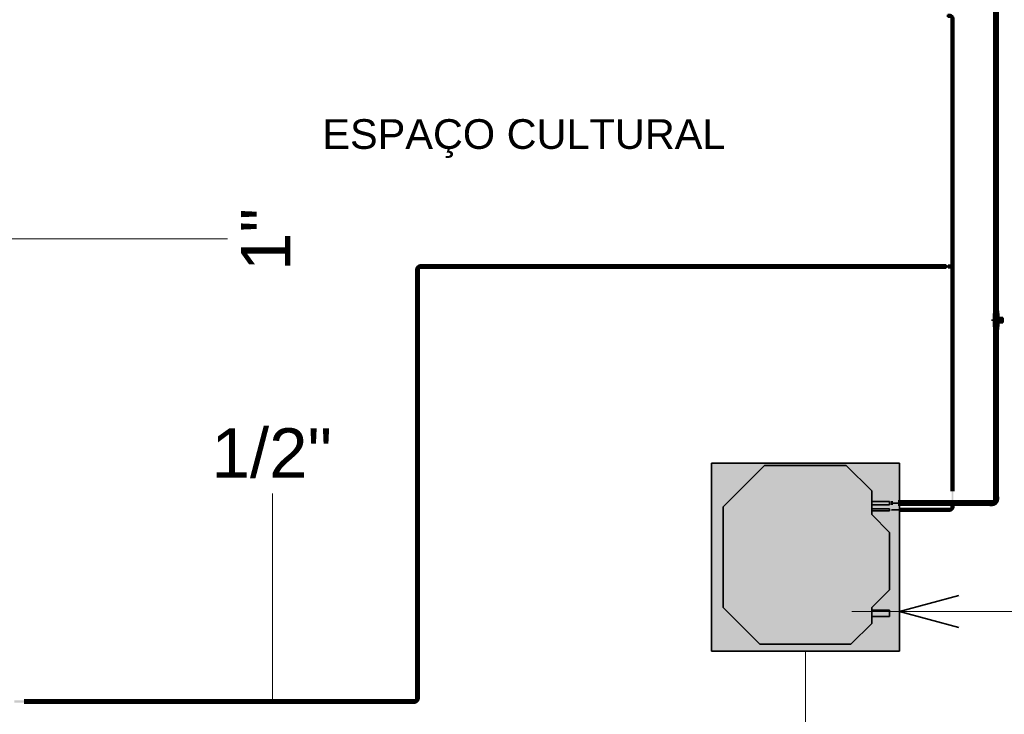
# Model space of a CAD drawing. Header units: millimetres. Extents: x -31934 to 32637, y -11608 to 10611.
# Tile 51 of 59: x 23504 to 28481, y -7521 to -4008. Entities that reach past the tile are written whole.
import ezdxf

# ---------------------------------------------------------------- set-up
doc = ezdxf.new("R2010")
doc.units = ezdxf.units.MM
doc.linetypes.add('Centro', pattern=[30, 12, -6, 6, -6])
doc.linetypes.add('Oculto 1_5', pattern=[2.2, 1.5, -0.7])
for name, color, linetype, lineweight in [('A-ANNO-DIMS', 211, 'Continuous', 9), ('A-ANNO-DIMS-100', 211, 'Continuous', 9), ('A-DETL', 90, 'Oculto 1_5', 9), ('G-ANNO-TEXT', 231, 'Continuous', 9), ('M-EQPM', 50, 'Continuous', 35), ('M-EQPM-IDEN', 50, 'Continuous', 9), ('P-PIPE', 3, 'Continuous', 50), ('P-PIPE-CNTR', 3, 'Centro', 35), ('P-PIPE-IDEN', 2, 'Continuous', 9)]:
    doc.layers.add(name, color=color, linetype=linetype, lineweight=lineweight)
doc.styles.add('Arial', font='arial.ttf', dxfattribs={"height": 150})
doc.styles.add('Arial_1', font='arial.ttf', dxfattribs={"height": 250})
doc.dimstyles.new('Diagonal_-_2_5_mm_Arial_1', dxfattribs={"dimscale": 304.8, "dimtxt": 255.06485, "dimasz": 0.984252, "dimexe": 0.787402, "dimexo": 0.492126, "dimgap": 0.574147, "dimtad": 1, "dimlfac": 0.001, "dimrnd": 0.01, "dimzin": 0, "dimdsep": 46, "dimtxsty": 'Arial_1', "dimblk1": 'OPEN30', "dimblk2": 'OPEN30', "dimsah": 1, "dimcen": 0.09, "dimdle": 0.787402, "dimazin": 0, "dimtfac": 1, "dimtdec": 4, "dimtix": 1, "dimtmove": 1, "dimatfit": 3, "dimfxl": 1, "dimtvp": 1, "dimtfill": 1, "dimtolj": 1, "dimtzin": 0, "dimarcsym": 2})

# ---------------------------------------------------------------- blocks, each defined once
blk = doc.blocks.new('Cotovelo - Soldado - CU - Padrão-V70-PAVIMENTO TÉRREO TUBULAÇÃO FRIGORIGENA')
at = {"layer": 'P-PIPE', "lineweight": 9}
for points in [[(28421.3, -6462.8), (28421.3, -6443.2), (28408.1, -6444.2), (28408.1, -6462.8)], [(28421.3, -6461.9), (28432.1, -6459.6), (28435.2, -6458.8), (28445.4, -6448.6), (28448.3, -6434.7), (28430.8, -6434.9), (28429.8, -6435.3), (28426.2, -6441.4), (28421.8, -6444), (28421.3, -6445.1), (28421.3, -6461.8)], [(28448.3, -6434.7), (28449.3, -6434.7), (28448.3, -6421.5), (28429.8, -6421.5), (28430.8, -6434.7), (28446.7, -6434.7)]]:
    blk.add_hatch(color=160, dxfattribs=at).paths.add_polyline_path(points)
at = {"layer": 'P-PIPE', "color": 5}
for p, q in [((28421.3, -6442.9), (28408.1, -6442.9)), ((28408.1, -6463.1), (28421.3, -6463.1)), ((28429.5, -6421.5), (28429.5, -6434.7)), ((28449.7, -6421.5), (28429.5, -6421.5)), ((28429.8, -6421.5), (28429.5, -6421.5)), ((28429.5, -6434.7), (28449.7, -6434.7)), ((28449.7, -6421.5), (28449.3, -6421.5)), ((28449.3, -6434.7), (28449.7, -6434.7)), ((28449.7, -6434.7), (28449.7, -6421.5))]:
    blk.add_line(p, q, dxfattribs=at)
at = {"layer": 'P-PIPE', "color": 5, "flags": 128}
for points in [[(28421.3, -6462.5), (28422.4, -6462.5), (28423.5, -6462.4), (28424.6, -6462.3), (28425.7, -6462.2), (28426.8, -6462), (28427.9, -6461.7), (28429, -6461.4), (28430, -6461.1), (28431.1, -6460.7), (28432.1, -6460.3), (28433.1, -6459.9), (28434.1, -6459.4), (28435.1, -6458.8), (28436, -6458.3), (28437, -6457.7), (28437.9, -6457), (28438.8, -6456.3), (28439.6, -6455.6), (28440.4, -6454.9), (28441.2, -6454.1), (28442, -6453.3), (28442.7, -6452.4), (28443.4, -6451.6), (28444.1, -6450.7), (28444.7, -6449.7), (28445.3, -6448.8), (28445.8, -6447.8), (28446.3, -6446.8), (28446.8, -6445.8), (28447.2, -6444.8), (28447.6, -6443.7), (28447.9, -6442.7), (28448.2, -6441.6), (28448.5, -6440.5), (28448.7, -6439.4), (28448.9, -6438.3), (28449, -6437.2), (28449.1, -6436.1), (28449.1, -6435), (28449.1, -6434.7)], [(28430, -6434.7), (28430, -6435), (28430, -6435.4), (28430, -6435.7), (28429.9, -6436.1), (28429.9, -6436.4), (28429.8, -6436.8), (28429.7, -6437.1), (28429.6, -6437.5), (28429.5, -6437.8), (28429.4, -6438.1), (28429.2, -6438.4), (28429.1, -6438.7), (28428.9, -6439.1), (28428.7, -6439.4), (28428.5, -6439.7), (28428.3, -6439.9), (28428.1, -6440.2), (28427.9, -6440.5), (28427.6, -6440.7), (28427.4, -6441), (28427.1, -6441.2), (28426.9, -6441.5), (28426.6, -6441.7), (28426.3, -6441.9), (28426, -6442.1), (28425.7, -6442.3), (28425.4, -6442.4), (28425.1, -6442.6), (28424.8, -6442.7), (28424.4, -6442.9), (28424.1, -6443), (28423.8, -6443.1), (28423.4, -6443.2), (28423.1, -6443.3), (28422.8, -6443.3), (28422.4, -6443.4), (28422.1, -6443.4), (28421.7, -6443.5), (28421.4, -6443.5), (28421.3, -6443.5)]]:
    blk.add_lwpolyline(points, dxfattribs=at)
at = {"layer": 'P-PIPE', "color": 5}
for centre, start_param, end_param in [((28408.1, -6453), 3.141593, 6.283185), ((28408.1, -6453), 0, 0.261799), ((28408.1, -6453), 2.879793, 3.141593), ((28421.3, -6453), 3.141593, 6.283185), ((28421.3, -6453), 2.879793, 3.141593)]:
    blk.add_ellipse(centre, major_axis=(0, 10.1), ratio=0.000016, start_param=start_param, end_param=end_param, dxfattribs=at)
blk = doc.blocks.new('Midea_VRF_Indoor_4-way Cassette_MI-90_100_112_140_Q4_DHN1-D _2nd DC_ - MI2-112Q4DHN1-V8-PAVIMENTO TÉRREO TUBULAÇÃO FRIGORIGENA')
at = {"layer": 'M-EQPM', "linetype": 'Oculto 1_5', "lineweight": 9}
h = blk.add_hatch(color=256, dxfattribs=at)
h.paths.add_polyline_path([(-229.6, -475), (475, -475), (475, 234.6), (434.7, 235.3), (434.7, 244.2), (475, 244.2), (475, 263.7), (437.7, 264), (437.7, 282.7), (475, 282.7), (475, 475), (-475, 475), (-475, -475), (-415, -475)])
h.paths.add_polyline_path([(-229.6, -440.4), (-415, -255), (-415, 255), (-206.4, 463.6), (206.4, 463.6), (335, 335), (335, 281.2), (425, 280.1), (425, 265.3), (335, 265.3), (335, 244.2), (425, 243.5), (425, 234.6), (335, 234.6), (335, 215), (425, 125), (425, -165), (335, -255), (335, -269), (425, -269.5), (425, -301), (335, -301), (335, -335), (229.6, -440.4)])
for points in [[(229.6, -440.4), (335, -335), (335, -255), (425, -165), (425, 125), (335, 215), (335, 335), (206.4, 463.6), (-206.4, 463.6), (-415, 255), (-415, -255), (-229.6, -440.4)], [(425, 265.3), (425, 281.2), (335, 280.1), (335, 265.3)], [(335, 234.6), (425, 235.3), (425, 244.2), (335, 243.5), (335, 234.8)], [(335, -301), (425, -300.5), (425, -269), (335, -269.5), (335, -300.5)]]:
    blk.add_hatch(color=256, dxfattribs=at).paths.add_polyline_path(points)
at = {"layer": 'A-DETL'}
for p, q in [((475, 263.7), (475, 282.7)), ((475, 282.7), (475, 263.7)), ((425, 244), (425, 244.2)), ((425, 234.6), (425, 234.8)), ((475, 234.9), (475, 243.9)), ((475, 243.9), (475, 234.9))]:
    blk.add_line(p, q, dxfattribs=at)
at = {"layer": 'M-EQPM'}
for p, q in [((0, 475), (-475, 475)), ((-475, 475), (-475, -475)), ((-475, -475), (-475, 475)), ((-475, 475), (475, 475)), ((-206.4, 463.6), (-415, 255)), ((-415, 255), (-206.4, 463.6)), ((206.4, 463.6), (-206.4, 463.6)), ((-206.4, 463.6), (206.4, 463.6)), ((475, 475), (0, 475)), ((335, 335), (206.4, 463.6)), ((206.4, 463.6), (335, 335)), ((475, 282.7), (475, 475)), ((475, 475), (475, 282.7)), ((335, 215), (335, 335)), ((335, 335), (335, 215)), ((-415, 255), (-415, -255)), ((-415, -255), (-415, 255)), ((425, 281.2), (335, 281.2)), ((335, 265.3), (425, 265.3)), ((425, 265.3), (425, 281.2)), ((475, 243.9), (475, 263.7)), ((475, 263.7), (475, 243.9)), ((425, 244.2), (335, 244.2)), ((335, 234.6), (425, 234.6)), ((425, 125), (335, 215)), ((335, 215), (425, 125)), ((425, 234.6), (425, 244.2)), ((475, -475), (475, 234.9)), ((475, 234.9), (475, -475)), ((425, -165), (425, 125)), ((425, 125), (425, -165)), ((335, -255), (425, -165)), ((425, -165), (335, -255)), ((-415, -255), (-229.6, -440.4)), ((-229.6, -440.4), (-415, -255)), ((335, -335), (335, -255)), ((335, -255), (335, -335)), ((425, -269), (335, -269)), ((425, -301), (425, -269)), ((229.6, -440.4), (335, -335)), ((335, -335), (229.6, -440.4)), ((335, -301), (425, -301)), ((-229.6, -440.4), (229.6, -440.4)), ((229.6, -440.4), (-229.6, -440.4)), ((-475, -475), (475, -475)), ((475, -475), (-475, -475))]:
    blk.add_line(p, q, dxfattribs=at)
blk = doc.blocks.new('Cotovelo - Soldado - CU - Padrão-V124-PAVIMENTO TÉRREO TUBULAÇÃO FRIGORIGENA')
at = {"layer": 'P-PIPE', "lineweight": 9}
for points in [[(-24, 2.6), (-24, -4.6), (-15.4, -3.7), (-15.4, 4.6), (-24, 3.7)], [(-4.6, 17.5), (-3.7, 15.4), (4.6, 15.4), (3.7, 24), (-4.6, 24)]]:
    blk.add_hatch(color=20, dxfattribs=at).paths.add_polyline_path(points)
h = blk.add_hatch(color=20, dxfattribs=at)
h.paths.add_polyline_path([(-11.6, 6.3), (-14.5, 4.6), (-11.6, 3.9), (-11.6, 5.5)])
h.paths.add_polyline_path([(-15.4, 1.8), (-14.7, -2.6), (-12.3, -3.5), (-1.1, 1.1), (3.5, 12.3), (1.4, 15.4), (-3.7, 14.8), (-4.8, 15.4), (-7.9, 7.9), (-11.6, 6.3), (-11.6, 3.9), (-15.4, 2.6), (-15.4, 2.4)])
at = {"layer": 'A-DETL', "color": 20, "linetype": 'Continuous'}
for p, q in [((-24, 5.3), (-24, 5.1)), ((-24, 5.3), (-24, 5.1)), ((-15.4, 5.1), (-15.4, 5.3)), ((-15.4, 5.1), (-15.4, 5.3)), ((-15.2, 4.8), (-15.4, 4.8)), ((-5.1, 24), (-5.3, 24)), ((-5.1, 24), (-5.3, 24)), ((-5.3, 15.4), (-5.1, 15.4)), ((-5.3, 15.4), (-5.1, 15.4)), ((5.3, 24), (5.1, 24)), ((5.3, 24), (5.1, 24)), ((5.1, 15.4), (5.3, 15.4)), ((5.1, 15.4), (5.3, 15.4)), ((-24, -5.1), (-24, -5.3)), ((-24, -5.1), (-24, -5.3)), ((-15.4, -5.3), (-15.4, -5.1)), ((-15.4, -5.3), (-15.4, -5.1))]:
    blk.add_line(p, q, dxfattribs=at)
at = {"layer": 'P-PIPE', "color": 1}
for p, q in [((-15.4, 5.3), (-24, 5.3)), ((-24, 5.3), (-24, -5.3)), ((-24, 5.3), (-24, 4.6)), ((-15.4, 5.1), (-15.4, 5.3)), ((-15.4, -5.3), (-15.4, 5.3)), ((-15.4, 4.5), (-15.4, 4.8)), ((-5.3, 24), (-5.3, 15.4)), ((5.3, 24), (-5.3, 24)), ((-4.6, 24), (-5.3, 24)), ((-5.3, 15.4), (-5.1, 15.4)), ((-5.3, 15.4), (5.3, 15.4)), ((-4.8, 15.4), (-4.5, 15.4)), ((4.5, 15.4), (4.8, 15.4)), ((4.5, 15.4), (4.8, 15.4)), ((5.3, 24), (4.6, 24)), ((4.6, 15.4), (5.3, 15.4)), ((5.3, 15.4), (5.3, 24)), ((-24, -4.6), (-24, -5.3)), ((-24, -5.3), (-15.4, -5.3)), ((-15.4, -4.8), (-15.4, -4.5)), ((-15.4, -4.8), (-15.4, -4.5)), ((-15.4, -5.3), (-15.4, -4.6))]:
    blk.add_line(p, q, dxfattribs=at)
at = {"layer": 'P-PIPE', "color": 1, "flags": 128}
for points in [[(-4.8, 15.4), (-4.8, 14.9), (-4.8, 14.5), (-4.8, 14.1), (-4.9, 13.7), (-5, 13.2), (-5.1, 12.8), (-5.2, 12.4), (-5.3, 12), (-5.4, 11.6), (-5.6, 11.2), (-5.8, 10.8), (-6, 10.5), (-6.2, 10.1), (-6.4, 9.7), (-6.6, 9.4), (-6.9, 9), (-7.1, 8.7), (-7.4, 8.4), (-7.7, 8.1), (-8, 7.8), (-8.3, 7.5), (-8.6, 7.2), (-8.9, 6.9), (-9.3, 6.7), (-9.6, 6.4), (-10, 6.2), (-10.4, 6), (-10.7, 5.8), (-11.1, 5.6), (-11.5, 5.5), (-11.9, 5.3), (-12.3, 5.2), (-12.7, 5.1), (-13.1, 5), (-13.6, 4.9), (-14, 4.9), (-14.4, 4.8), (-14.8, 4.8), (-15.2, 4.8), (-15.4, 4.8)], [(-15.4, -4.8), (-14.5, -4.7), (-13.7, -4.7), (-12.9, -4.6), (-12.1, -4.5), (-11.4, -4.4), (-10.6, -4.2), (-9.8, -4), (-9, -3.7), (-8.3, -3.5), (-7.5, -3.2), (-6.8, -2.8), (-6.1, -2.5), (-5.4, -2.1), (-4.7, -1.7), (-4, -1.2), (-3.3, -0.8), (-2.7, -0.3), (-2.1, 0.2), (-1.5, 0.8), (-0.9, 1.3), (-0.4, 1.9), (0.1, 2.5), (0.6, 3.2), (1.1, 3.8), (1.6, 4.5), (2, 5.2), (2.4, 5.9), (2.8, 6.6), (3.1, 7.3), (3.4, 8.1), (3.7, 8.8), (3.9, 9.6), (4.1, 10.4), (4.3, 11.1), (4.5, 11.9), (4.6, 12.7), (4.7, 13.5), (4.7, 14.3), (4.8, 15.1), (4.8, 15.4)]]:
    blk.add_lwpolyline(points, dxfattribs=at)
blk = doc.blocks.new('Cotovelo - Soldado - CU - Padrão-V73-PAVIMENTO TÉRREO TUBULAÇÃO FRIGORIGENA')
at = {"layer": 'P-PIPE', "lineweight": 9}
for points in [[(28224.1, -6471.4), (28223.3, -6462.8), (28215, -6462.8), (28215.9, -6471.4), (28223.3, -6471.4)], [(28195.5, -6491.4), (28204.2, -6490.5), (28204.2, -6482.2), (28195.5, -6483.1), (28195.5, -6491.2)], [(28207.3, -6490.3), (28218.4, -6485.7), (28223.1, -6474.5), (28220.9, -6471.4), (28215.9, -6472), (28214.8, -6471.4), (28211.7, -6478.9), (28205.1, -6482.2), (28204.2, -6483.2), (28204.9, -6489.4)]]:
    blk.add_hatch(color=20, dxfattribs=at).paths.add_polyline_path(points)
at = {"layer": 'A-DETL', "color": 20, "linetype": 'Continuous'}
for p, q in [((28214.5, -6462.8), (28214.3, -6462.8)), ((28214.5, -6462.8), (28214.3, -6462.8)), ((28224.8, -6462.8), (28224.6, -6462.8)), ((28224.8, -6462.8), (28224.6, -6462.8)), ((28204.3, -6482), (28204.2, -6482)), ((28214.3, -6471.4), (28214.5, -6471.4)), ((28214.3, -6471.4), (28214.5, -6471.4)), ((28224.6, -6471.4), (28224.8, -6471.4)), ((28224.6, -6471.4), (28224.8, -6471.4))]:
    blk.add_line(p, q, dxfattribs=at)
for centre, start_param, end_param in [((28195.5, -6486.8), 6.021386, 6.283185), ((28195.5, -6486.8), 0, 0.261799), ((28195.5, -6486.8), 3.141593, 3.403392), ((28195.5, -6486.8), 2.879793, 3.141593), ((28204.2, -6486.8), 0, 0.261799), ((28204.2, -6486.8), 6.021386, 6.283185), ((28204.2, -6486.8), 2.879793, 3.141593), ((28204.2, -6486.8), 3.141593, 3.403392)]:
    blk.add_ellipse(centre, major_axis=(0, 5.26), ratio=0.000144, start_param=start_param, end_param=end_param, dxfattribs=at)
at = {"layer": 'P-PIPE', "color": 1}
for p, q in [((28214.3, -6462.8), (28214.3, -6471.4)), ((28224.8, -6462.8), (28214.3, -6462.8)), ((28215, -6462.8), (28214.3, -6462.8)), ((28224.8, -6462.8), (28224.1, -6462.8)), ((28224.8, -6471.4), (28224.8, -6462.8)), ((28204.2, -6481.5), (28195.5, -6481.5)), ((28195.5, -6492.1), (28204.2, -6492.1)), ((28214.3, -6471.4), (28214.5, -6471.4)), ((28214.3, -6471.4), (28224.8, -6471.4)), ((28214.8, -6471.4), (28215.1, -6471.4)), ((28224, -6471.4), (28224.3, -6471.4)), ((28224, -6471.4), (28224.3, -6471.4)), ((28224.1, -6471.4), (28224.8, -6471.4))]:
    blk.add_line(p, q, dxfattribs=at)
at = {"layer": 'P-PIPE', "color": 1, "flags": 128}
for points in [[(28204.2, -6491.6), (28205, -6491.5), (28205.8, -6491.5), (28206.6, -6491.4), (28207.4, -6491.3), (28208.2, -6491.2), (28209, -6491), (28209.8, -6490.8), (28210.5, -6490.5), (28211.3, -6490.3), (28212, -6490), (28212.8, -6489.6), (28213.5, -6489.3), (28214.2, -6488.9), (28214.9, -6488.5), (28215.6, -6488), (28216.2, -6487.6), (28216.9, -6487.1), (28217.5, -6486.6), (28218.1, -6486), (28218.6, -6485.5), (28219.2, -6484.9), (28219.7, -6484.3), (28220.2, -6483.6), (28220.7, -6483), (28221.1, -6482.3), (28221.6, -6481.6), (28222, -6480.9), (28222.3, -6480.2), (28222.7, -6479.5), (28223, -6478.7), (28223.2, -6478), (28223.5, -6477.2), (28223.7, -6476.4), (28223.9, -6475.7), (28224, -6474.9), (28224.2, -6474.1), (28224.2, -6473.3), (28224.3, -6472.5), (28224.3, -6471.7), (28224.3, -6471.4)], [(28214.8, -6471.4), (28214.8, -6471.9), (28214.8, -6472.3), (28214.7, -6472.7), (28214.7, -6473.1), (28214.6, -6473.6), (28214.5, -6474), (28214.4, -6474.4), (28214.3, -6474.8), (28214.1, -6475.2), (28214, -6475.6), (28213.8, -6476), (28213.6, -6476.3), (28213.4, -6476.7), (28213.2, -6477.1), (28213, -6477.4), (28212.7, -6477.8), (28212.5, -6478.1), (28212.2, -6478.4), (28211.9, -6478.7), (28211.6, -6479), (28211.3, -6479.3), (28211, -6479.6), (28210.6, -6479.9), (28210.3, -6480.1), (28209.9, -6480.4), (28209.6, -6480.6), (28209.2, -6480.8), (28208.8, -6481), (28208.4, -6481.2), (28208.1, -6481.3), (28207.7, -6481.5), (28207.3, -6481.6), (28206.8, -6481.7), (28206.4, -6481.8), (28206, -6481.9), (28205.6, -6482), (28205.2, -6482), (28204.8, -6482), (28204.3, -6482), (28204.2, -6482)]]:
    blk.add_lwpolyline(points, dxfattribs=at)
at = {"layer": 'P-PIPE', "color": 1}
for centre, major_axis, start_param, end_param in [((28195.5, -6486.8), (0, 5.26), 3.141593, 6.283185), ((28195.5, -6486.8), (0, 5.26), 0, 0.523599), ((28195.5, -6486.8), (0, 5.26), 2.617994, 3.141593), ((28204.2, -6486.8), (0, 5.26), 0, 0.261799), ((28204.2, -6486.8), (0, 5.26), 3.141593, 6.283185), ((28204.2, -6486.8), (0, 4.76), 5.934119, 6.283185), ((28204.2, -6486.8), (0, 4.76), 3.141593, 3.490659), ((28204.2, -6486.8), (0, 4.76), 2.792527, 3.141593), ((28204.2, -6486.8), (0, 5.26), 2.617994, 3.141593)]:
    blk.add_ellipse(centre, major_axis=major_axis, ratio=0.000144, start_param=start_param, end_param=end_param, dxfattribs=at)
blk = doc.blocks.new('Cotovelo - Soldado - CU - Padrão-V84-PAVIMENTO TÉRREO TUBULAÇÃO FRIGORIGENA')
at = {"layer": 'P-PIPE', "lineweight": 9}
for points in [[(-16.3, -6.6), (-16.3, 6.6), (-26.5, 6), (-26.5, -6.6)], [(-12.9, -5.4), (-5, -3.2), (-5.2, -1.5), (-2.5, -0.8), (3.3, 5), (5.4, 12.9), (4.5, 16.3), (-4.9, 16.3), (-4.9, 14.4), (-6.6, 15.6), (-9.3, 9.3), (-15.7, 6), (-16.3, 6), (-16.3, -4.9)], [(-4.9, 16.3), (6.6, 16.3), (6, 26.5), (-6.6, 26.5), (-6, 16.3)]]:
    blk.add_hatch(color=20, dxfattribs=at).paths.add_polyline_path(points)
at = {"layer": 'A-DETL', "color": 20, "linetype": 'Continuous'}
blk.add_line((-16.2, 6.3), (-16.3, 6.3), dxfattribs=at)
at = {"layer": 'P-PIPE', "color": 1}
for p, q in [((-16.3, 6.9), (-26.5, 6.9)), ((-26.5, 6.9), (-26.5, -6.9)), ((-26.5, 6.9), (-26.5, 6.6)), ((-16.3, 6.6), (-16.3, 6.9)), ((-16.3, -6.9), (-16.3, 6.9)), ((-6.9, 26.5), (-6.9, 16.3)), ((6.9, 26.5), (-6.9, 26.5)), ((-6.6, 26.5), (-6.9, 26.5)), ((-6.9, 16.3), (-6.6, 16.3)), ((-6.9, 16.3), (6.9, 16.3)), ((6.9, 26.5), (6.6, 26.5)), ((6.6, 16.3), (6.9, 16.3)), ((6.9, 16.3), (6.9, 26.5)), ((-26.5, -6.6), (-26.5, -6.9)), ((-26.5, -6.9), (-16.3, -6.9)), ((-16.3, -6.9), (-16.3, -6.6))]:
    blk.add_line(p, q, dxfattribs=at)
at = {"layer": 'P-PIPE', "color": 1, "flags": 128}
for points in [[(-6.4, 16.3), (-6.4, 15.9), (-6.4, 15.5), (-6.4, 15.1), (-6.5, 14.7), (-6.5, 14.4), (-6.6, 14), (-6.7, 13.6), (-6.9, 13.2), (-7, 12.8), (-7.1, 12.4), (-7.3, 12.1), (-7.5, 11.7), (-7.7, 11.4), (-7.9, 11), (-8.1, 10.7), (-8.3, 10.4), (-8.6, 10.1), (-8.8, 9.8), (-9.1, 9.5), (-9.4, 9.2), (-9.7, 8.9), (-10, 8.6), (-10.3, 8.4), (-10.6, 8.2), (-10.9, 7.9), (-11.3, 7.7), (-11.6, 7.5), (-12, 7.3), (-12.3, 7.2), (-12.7, 7), (-13.1, 6.9), (-13.5, 6.8), (-13.9, 6.7), (-14.2, 6.6), (-14.6, 6.5), (-15, 6.4), (-15.4, 6.4), (-15.8, 6.4), (-16.2, 6.3), (-16.3, 6.3)], [(-16.3, -6.4), (-15.4, -6.3), (-14.5, -6.3), (-13.6, -6.2), (-12.7, -6.1), (-11.8, -5.9), (-10.9, -5.7), (-10.1, -5.5), (-9.2, -5.2), (-8.3, -4.9), (-7.5, -4.6), (-6.7, -4.2), (-5.9, -3.8), (-5.1, -3.4), (-4.3, -2.9), (-3.5, -2.4), (-2.8, -1.9), (-2.1, -1.3), (-1.4, -0.7), (-0.7, -0.1), (-0.1, 0.5), (0.6, 1.2), (1.1, 1.9), (1.7, 2.6), (2.2, 3.3), (2.8, 4.1), (3.2, 4.9), (3.7, 5.6), (4.1, 6.5), (4.5, 7.3), (4.8, 8.1), (5.1, 9), (5.4, 9.8), (5.6, 10.7), (5.8, 11.6), (6, 12.5), (6.2, 13.4), (6.3, 14.3), (6.3, 15.2), (6.3, 16.1), (6.3, 16.3)]]:
    blk.add_lwpolyline(points, dxfattribs=at)
blk = doc.blocks.new('Cotovelo - Soldado - CU - Padrão-V121-PAVIMENTO TÉRREO TUBULAÇÃO FRIGORIGENA')
at = {"layer": 'P-PIPE', "lineweight": 9}
for points in [[(-26.5, 6.6), (-26.5, -6.6), (-16.3, -6), (-16.3, 6.6)], [(-1.8, 16.3), (-4.9, 16.3), (-4.9, 14.4), (-6.6, 15.6), (-9.3, 9.3), (-15.7, 6), (-16.3, 6), (-16.3, -4.9), (-11.2, -5), (-5, -3.2), (-5.2, -1.5), (-2.5, -0.8), (3.3, 5), (5.4, 12.9), (4.5, 16.3), (-1.1, 16.3)], [(-6, 26.5), (-6.6, 26.5), (-6, 16.3), (6.6, 16.3), (6, 26.5), (-4.9, 26.5)]]:
    blk.add_hatch(color=20, dxfattribs=at).paths.add_polyline_path(points)
at = {"layer": 'A-DETL', "color": 20, "linetype": 'Continuous'}
blk.add_line((-16.2, 6.3), (-16.3, 6.3), dxfattribs=at)
at = {"layer": 'P-PIPE', "color": 1}
for p, q in [((-16.3, 6.9), (-26.5, 6.9)), ((-26.5, 6.9), (-26.5, -6.9)), ((-26.5, 6.9), (-26.5, 6.6)), ((-16.3, 6.6), (-16.3, 6.9)), ((-16.3, -6.9), (-16.3, 6.9)), ((-6.9, 26.5), (-6.9, 16.3)), ((6.9, 26.5), (-6.9, 26.5)), ((-6.6, 26.5), (-6.9, 26.5)), ((-6.9, 16.3), (-6.6, 16.3)), ((-6.9, 16.3), (6.9, 16.3)), ((6.9, 26.5), (6.6, 26.5)), ((6.6, 16.3), (6.9, 16.3)), ((6.9, 16.3), (6.9, 26.5)), ((-26.5, -6.6), (-26.5, -6.9)), ((-26.5, -6.9), (-16.3, -6.9)), ((-16.3, -6.9), (-16.3, -6.6))]:
    blk.add_line(p, q, dxfattribs=at)
at = {"layer": 'P-PIPE', "color": 1, "flags": 128}
for points in [[(-6.4, 16.3), (-6.4, 15.9), (-6.4, 15.5), (-6.4, 15.1), (-6.5, 14.7), (-6.5, 14.4), (-6.6, 14), (-6.7, 13.6), (-6.9, 13.2), (-7, 12.8), (-7.1, 12.4), (-7.3, 12.1), (-7.5, 11.7), (-7.7, 11.4), (-7.9, 11), (-8.1, 10.7), (-8.3, 10.4), (-8.6, 10.1), (-8.8, 9.8), (-9.1, 9.5), (-9.4, 9.2), (-9.7, 8.9), (-10, 8.6), (-10.3, 8.4), (-10.6, 8.2), (-10.9, 7.9), (-11.3, 7.7), (-11.6, 7.5), (-12, 7.3), (-12.3, 7.2), (-12.7, 7), (-13.1, 6.9), (-13.5, 6.8), (-13.9, 6.7), (-14.2, 6.6), (-14.6, 6.5), (-15, 6.4), (-15.4, 6.4), (-15.8, 6.4), (-16.2, 6.3), (-16.3, 6.3)], [(-16.3, -6.4), (-15.4, -6.3), (-14.5, -6.3), (-13.6, -6.2), (-12.7, -6.1), (-11.8, -5.9), (-10.9, -5.7), (-10.1, -5.5), (-9.2, -5.2), (-8.3, -4.9), (-7.5, -4.6), (-6.7, -4.2), (-5.9, -3.8), (-5.1, -3.4), (-4.3, -2.9), (-3.5, -2.4), (-2.8, -1.9), (-2.1, -1.3), (-1.4, -0.7), (-0.7, -0.1), (-0.1, 0.5), (0.6, 1.2), (1.1, 1.9), (1.7, 2.6), (2.2, 3.3), (2.8, 4.1), (3.2, 4.9), (3.7, 5.6), (4.1, 6.5), (4.5, 7.3), (4.8, 8.1), (5.1, 9), (5.4, 9.8), (5.6, 10.7), (5.8, 11.6), (6, 12.5), (6.2, 13.4), (6.3, 14.3), (6.3, 15.2), (6.3, 16.1), (6.3, 16.3)]]:
    blk.add_lwpolyline(points, dxfattribs=at)
blk = doc.blocks.new('Cotovelo - Soldado - CU - Padrão-V86-PAVIMENTO TÉRREO TUBULAÇÃO FRIGORIGENA')
at = {"layer": 'P-PIPE', "lineweight": 9}
for points in [[(28457.4, -5527.5), (28458.9, -5527.5), (28458.9, -5516.5), (28450.7, -5517.2), (28451.3, -5527.5), (28455.2, -5527.5)], [(28458.9, -5527.5), (28473.5, -5527.5), (28473.5, -5515.7), (28458.9, -5516.1), (28458.9, -5526.3)], [(28458.9, -5538.4), (28458.9, -5527.5), (28451.3, -5527.5), (28450.7, -5533.3), (28451.4, -5537.6), (28454.6, -5537.9)], [(28450.7, -5529.8), (28451.3, -5527.5), (28450.7, -5528.6)], [(28458.9, -5539.2), (28473.5, -5538.8), (28473.5, -5527.5), (28458.9, -5528.6), (28458.9, -5538.8)]]:
    blk.add_hatch(color=160, dxfattribs=at).paths.add_polyline_path(points)
at = {"layer": 'A-DETL', "color": 160, "linetype": 'Continuous', "flags": 128}
for points in [[(28428.5, -5526.4), (28428.5, -5526.1), (28428.6, -5525.7), (28428.7, -5525.3), (28428.8, -5524.8), (28428.9, -5524.4), (28429, -5524), (28429.2, -5523.6), (28429.3, -5523.1), (28429.5, -5522.7), (28429.7, -5522.3), (28429.9, -5522), (28430.2, -5521.6), (28430.4, -5521.2), (28430.7, -5520.8), (28430.9, -5520.5), (28431.2, -5520.1), (28431.5, -5519.8), (28431.8, -5519.5), (28432.2, -5519.2), (28432.5, -5518.9), (28432.8, -5518.6), (28433.2, -5518.4), (28433.6, -5518.1), (28433.9, -5517.9), (28434.3, -5517.7), (28434.7, -5517.5), (28435.1, -5517.3), (28435.5, -5517.1), (28436, -5517), (28436.4, -5516.8), (28436.8, -5516.7), (28437.2, -5516.6), (28437.7, -5516.5), (28438.1, -5516.5), (28438.6, -5516.4), (28439, -5516.4), (28439.4, -5516.4), (28439.6, -5516.4)], [(28439.6, -5516.4), (28439.6, -5516.4), (28439.6, -5516.4), (28439.7, -5516.4), (28439.8, -5516.4), (28440, -5516.4), (28440.1, -5516.4), (28440.3, -5516.4), (28440.5, -5516.4), (28440.8, -5516.4), (28441.1, -5516.4), (28441.4, -5516.4), (28441.7, -5516.4), (28442.1, -5516.4), (28442.5, -5516.4), (28442.9, -5516.4), (28443.4, -5516.4), (28443.9, -5516.4), (28444.4, -5516.4), (28444.9, -5516.4), (28445.4, -5516.4), (28446, -5516.4), (28446.6, -5516.4), (28447.2, -5516.4), (28447.8, -5516.4), (28448.4, -5516.4), (28449.1, -5516.4), (28449.8, -5516.4), (28450.5, -5516.4)], [(28439.6, -5538.6), (28439.1, -5538.6), (28438.7, -5538.6), (28438.2, -5538.5), (28437.8, -5538.4), (28437.4, -5538.4), (28436.9, -5538.3), (28436.5, -5538.2), (28436.1, -5538), (28435.7, -5537.9), (28435.2, -5537.7), (28434.8, -5537.5), (28434.4, -5537.3), (28434, -5537.1), (28433.7, -5536.9), (28433.3, -5536.6), (28432.9, -5536.4), (28432.6, -5536.1), (28432.2, -5535.8), (28431.9, -5535.5), (28431.6, -5535.2), (28431.3, -5534.9), (28431, -5534.6), (28430.7, -5534.2), (28430.5, -5533.8), (28430.2, -5533.5), (28430, -5533.1), (28429.8, -5532.7), (28429.6, -5532.3), (28429.4, -5531.9), (28429.2, -5531.5), (28429.1, -5531.1), (28428.9, -5530.7), (28428.8, -5530.2), (28428.7, -5529.8), (28428.6, -5529.4), (28428.6, -5528.9), (28428.5, -5528.5)], [(28444, -5538.6), (28443.5, -5538.6), (28443.1, -5538.6), (28442.6, -5538.6), (28442.2, -5538.6), (28441.8, -5538.6), (28441.5, -5538.6), (28441.2, -5538.6), (28440.9, -5538.6), (28440.6, -5538.6), (28440.4, -5538.6), (28440.2, -5538.6), (28440, -5538.6), (28439.8, -5538.6), (28439.7, -5538.6), (28439.6, -5538.6), (28439.6, -5538.6), (28439.6, -5538.6)], [(28450.6, -5538.6), (28449.9, -5538.6), (28449.3, -5538.6), (28448.6, -5538.6), (28448, -5538.6), (28447.3, -5538.6), (28446.7, -5538.6), (28446.1, -5538.6), (28445.6, -5538.6), (28445, -5538.6), (28444.5, -5538.6)]]:
    blk.add_lwpolyline(points, dxfattribs=at)
at = {"layer": 'A-DETL', "color": 160, "linetype": 'Continuous'}
for start, end in [(162.7882, 165), (162.7882, 165), (135, 161.5184), (150, 161.5184), (18.4816, 150), (60, 120), (18.4816, 30), (15, 17.2118), (15, 17.2118), (195, 197.2118), (195, 197.2118), (198.4816, 210), (198.4816, 240), (210, 341.5184), (255, 285), (300, 330), (330, 341.5184), (342.7882, 345), (342.7882, 345)]:
    blk.add_arc((28439.6, -5527.5), 11.7, start, end, dxfattribs=at)
at = {"layer": 'P-PIPE', "color": 5}
for p, q in [((28473.5, -5515.7), (28458.9, -5515.7)), ((28458.9, -5515.7), (28458.9, -5527.5)), ((28473.5, -5527.5), (28473.5, -5515.7)), ((28458.9, -5527.5), (28458.9, -5539.2)), ((28458.9, -5539.2), (28473.5, -5539.2)), ((28473.5, -5539.2), (28473.5, -5527.5))]:
    blk.add_line(p, q, dxfattribs=at)
at = {"layer": 'P-PIPE', "color": 5, "flags": 128}
for points in [[(28450.5, -5516.4), (28451.2, -5516.4), (28451.9, -5516.4), (28452.6, -5516.4), (28453.3, -5516.4), (28454.1, -5516.4), (28454.8, -5516.4), (28455.6, -5516.4), (28456.3, -5516.4), (28457.1, -5516.4), (28457.9, -5516.4), (28458.6, -5516.4), (28458.9, -5516.4)], [(28458.9, -5538.6), (28458.1, -5538.6), (28457.3, -5538.6), (28456.5, -5538.6), (28455.8, -5538.6), (28455, -5538.6), (28454.3, -5538.6), (28453.5, -5538.6), (28452.8, -5538.6), (28452.1, -5538.6), (28451.3, -5538.6), (28450.6, -5538.6)]]:
    blk.add_lwpolyline(points, dxfattribs=at)
at = {"layer": 'P-PIPE', "color": 5}
for start, end in [(165, 180), (0, 15), (0, 15), (180, 195), (180, 195), (345, 0), (345, 0)]:
    blk.add_arc((28439.6, -5527.5), 11.7, start, end, dxfattribs=at)
blk = doc.blocks.new('DIMBLOCK24-PAVIMENTO TÉRREO TUBULAÇÃO FRIGORIGENA')
at = {"layer": 'A-ANNO-DIMS-100'}
for p, q in [((30956.2, -7001.1), (30956.2, -6653.2)), ((27950.8, -7001.1), (27950.8, -6761.1)), ((27710.8, -7001.1), (31196.2, -7001.1)), ((27950.8, -7001.1), (27950.8, -7051.2)), ((30956.2, -7001.1), (30956.2, -7241.1))]:
    blk.add_line(p, q, dxfattribs=at)
at = {"layer": 'A-ANNO-DIMS-100', "lineweight": 35}
for p, q in [((27950.8, -7001.1), (28250.8, -6920.8)), ((30956.2, -7001.1), (30656.2, -6920.8)), ((27950.8, -7001.1), (28250.8, -7081.5)), ((30956.2, -7001.1), (30656.2, -7081.5))]:
    blk.add_line(p, q, dxfattribs=at)
at = {"layer": 'A-ANNO-DIMS-100'}
blk.add_ellipse((29694.8, -7001.1), major_axis=(0, 371.2), ratio=0.650071, start_param=0, end_param=1.570796, dxfattribs=at)
at = {"layer": 'A-ANNO-DIMS-100', "color": 0, "insert": (29694.8, -6501.6), "char_height": 250, "width": 1276.109, "attachment_point": 1, "line_spacing_factor": 0.941778, "style": 'Arial_1', "bg_fill": 3, "box_fill_scale": 1.25, "bg_fill_color": 256, "bg_fill_true_color": 13158600, "bg_fill_transparency": 0}
blk.add_mtext('3.01 m', dxfattribs=at)
blk = doc.blocks.new('_Open30')
at = {"color": 0, "linetype": 'ByBlock', "lineweight": -2}
for p, q in [((-1, 0.268), (0, 0)), ((0, 0), (-1, -0.268)), ((0, 0), (-1, 0))]:
    blk.add_line(p, q, dxfattribs=at)

msp = doc.modelspace()

# ---------------------------------------------------------------- hatches: boundary and pattern name
at = {"layer": 'P-PIPE'}
for color, points in [(170, [(28439.568, -5480.575), (28439.568, -3786.283), (28430.043, -3786.283), (28430.808, -5480.575), (28437.103, -5480.575)]), (170, [(28439.568, -5480.575), (28449.093, -5480.575), (28448.329, -3786.283), (28439.568, -3786.283), (28439.568, -5459.443)]), (10, [(28219.568, -5233.862), (28219.568, -4012.652), (28214.808, -4012.652), (28215.874, -5233.862), (28218.336, -5233.862)]), (10, [(28219.568, -5233.862), (28224.328, -5233.862), (28223.284, -4012.652), (28219.568, -4012.652), (28219.568, -4771.585)]), (10, [(25541.175, -5256.386), (28187.453, -5256.386), (28187.453, -5250.036), (25541.175, -5250.886), (25541.175, -5254.742)]), (10, [(28187.453, -5262.736), (28187.453, -5256.386), (25541.175, -5256.386), (25541.175, -5262.736), (28130.947, -5262.736)]), (10, [(28197.127, -5260.911), (28205.812, -5260.08), (28205.812, -5251.86), (28197.127, -5252.691), (28197.127, -5260.08)]), (10, [(28205.812, -5260.508), (28216.203, -5259.751), (28216.901, -5257.738), (28216.114, -5252.931), (28215.446, -5252.266), (28205.812, -5253.02), (28205.812, -5260.505)]), (10, [(28224.094, -5242.546), (28223.263, -5233.862), (28215.043, -5233.862), (28215.874, -5242.546), (28223.263, -5242.546)]), (10, [(28224.094, -5278.909), (28223.263, -5270.225), (28215.043, -5270.225), (28215.874, -5278.909), (28223.263, -5278.909)]), (10, [(28223.263, -5270.225), (28224.166, -5270.225), (28223.263, -5242.546), (28215.446, -5242.546), (28216.203, -5253.02), (28219.568, -5256.386), (28215.449, -5260.508), (28216.203, -5270.225), (28222.934, -5270.225)]), (10, [(25514.669, -7429.88), (25514.669, -5282.892), (25508.319, -5282.892), (25509.17, -7429.88), (25513.026, -7429.88)]), (10, [(25514.669, -7429.88), (25521.019, -7429.88), (25520.168, -5282.892), (25514.669, -5282.892), (25514.669, -6835.159)]), (10, [(28214.968, -6443.474), (28219.568, -6443.474), (28219.568, -5278.909), (28214.808, -5278.909), (28214.808, -6443.474)]), (10, [(28224.328, -6443.474), (28223.263, -5278.909), (28219.568, -5278.909), (28219.588, -6443.474), (28224.169, -6443.474)]), (170, [(28431.294, -5509.382), (28439.568, -5509.382), (28439.568, -5494.729), (28427.866, -5494.729), (28428.265, -5509.382), (28429.434, -5509.382)]), (170, [(28428.458, -5545.569), (28439.568, -5545.569), (28439.568, -5509.382), (28428.458, -5509.382), (28428.458, -5527.476)]), (170, [(28430.808, -5493.729), (28449.339, -5493.729), (28448.329, -5480.575), (28429.798, -5480.575), (28429.798, -5493.729)]), (170, [(28451.271, -5509.382), (28450.872, -5494.729), (28439.568, -5494.729), (28439.568, -5509.382), (28450.872, -5509.382)]), (170, [(28447.843, -5545.569), (28450.678, -5545.569), (28449.703, -5509.382), (28439.568, -5509.382), (28439.568, -5545.569), (28447.424, -5545.569)]), (170, [(28431.294, -5560.223), (28439.568, -5560.223), (28439.568, -5545.569), (28427.866, -5545.569), (28428.265, -5560.223), (28429.434, -5560.223)]), (170, [(28432.416, -5574.376), (28449.339, -5574.376), (28448.329, -5561.223), (28429.798, -5561.223), (28430.808, -5574.376)]), (170, [(28439.568, -6421.54), (28439.568, -5574.376), (28430.043, -5574.376), (28430.808, -6421.54), (28437.103, -6421.54)]), (170, [(28451.271, -5560.223), (28450.872, -5545.569), (28439.568, -5545.569), (28439.568, -5560.223), (28450.872, -5560.223)]), (170, [(28439.568, -6421.54), (28449.093, -6421.54), (28448.329, -5574.376), (28439.568, -5574.376), (28439.568, -6147.301)]), (170, [(28408.11, -6452.999), (28408.109, -6443.474), (27913.507, -6443.798), (27913.507, -6452.999), (28335.482, -6452.999)]), (170, [(28408.109, -6462.524), (28408.11, -6452.999), (27913.507, -6452.999), (27913.507, -6462.524), (28335.482, -6462.524)]), (10, [(28195.543, -6486.801), (28195.543, -6482.041), (27910.509, -6482.679), (27910.509, -6486.801), (28130.947, -6486.801)]), (10, [(28195.543, -6491.561), (28195.543, -6486.801), (27910.509, -6486.801), (27910.509, -6491.561), (28130.947, -6491.561)])]:
    msp.add_hatch(color=color, dxfattribs=at).paths.add_polyline_path(points)
h = msp.add_hatch(color=10, dxfattribs=at)
h.paths.add_polyline_path([(22915.938, -7456.386), (23451.739, -7456.386), (23451.739, -7450.036), (22915.938, -7450.886), (22915.938, -7454.742)])
h.paths.add_polyline_path([(23477.139, -7456.386), (25488.163, -7456.386), (25488.163, -7450.036), (23477.139, -7451.106), (23477.139, -7455.101)])
h = msp.add_hatch(color=10, dxfattribs=at)
h.paths.add_polyline_path([(25267.462, -7462.736), (25488.163, -7461.885), (25488.163, -7456.386), (23477.139, -7456.744), (23477.139, -7462.736), (24449.323, -7462.736)])
h.paths.add_polyline_path([(23426.65, -7462.736), (23451.739, -7461.885), (23451.739, -7456.386), (22915.938, -7456.386), (22915.938, -7462.736), (23222.115, -7462.736)])

# ---------------------------------------------------------------- linework, layer by layer
at = {"layer": 'A-DETL', "color": 20, "linetype": 'Continuous'}
for p, q in [((28197.127, -5251.16), (28197.127, -5251.338)), ((28197.127, -5251.16), (28197.127, -5251.338)), ((28197.127, -5261.433), (28197.127, -5261.611)), ((28197.127, -5261.433), (28197.127, -5261.611)), ((28205.812, -5251.338), (28205.812, -5251.16)), ((28205.812, -5251.338), (28205.812, -5251.16)), ((28205.812, -5261.611), (28205.812, -5261.433)), ((28205.812, -5261.611), (28205.812, -5261.433)), ((28214.521, -5233.862), (28214.343, -5233.862)), ((28214.521, -5233.862), (28214.343, -5233.862)), ((28214.343, -5242.546), (28214.521, -5242.546)), ((28214.343, -5242.546), (28214.521, -5242.546)), ((28214.521, -5270.225), (28214.343, -5270.225)), ((28214.521, -5270.225), (28214.343, -5270.225)), ((28224.794, -5233.862), (28224.616, -5233.862)), ((28224.794, -5233.862), (28224.616, -5233.862)), ((28224.616, -5242.546), (28224.794, -5242.546)), ((28224.616, -5242.546), (28224.794, -5242.546)), ((28224.794, -5270.225), (28224.616, -5270.225)), ((28224.794, -5270.225), (28224.616, -5270.225)), ((28214.343, -5278.909), (28214.521, -5278.909)), ((28214.343, -5278.909), (28214.521, -5278.909)), ((28224.616, -5278.909), (28224.794, -5278.909)), ((28224.616, -5278.909), (28224.794, -5278.909))]:
    msp.add_line(p, q, dxfattribs=at)
at = {"layer": 'A-DETL', "color": 160, "linetype": 'Continuous'}
for centre, radius, start, end in [((28439.568, -5527.476), 11.11, 0, 180), ((28439.568, -5521.921), 5.555, 270, 90), ((28439.568, -5527.476), 11.11, 180, 0), ((28439.568, -5533.031), 5.555, 90, 270)]:
    msp.add_arc(centre, radius, start, end, dxfattribs=at)
at = {"layer": 'A-DETL', "color": 20, "linetype": 'Continuous'}
msp.add_ellipse((27910.509, -6486.801), major_axis=(0, 4.76), ratio=0.00014447, start_param=3.14159265, end_param=3.40339204, dxfattribs=at)
at = {"layer": 'M-EQPM-IDEN'}
msp.add_line((27475.834, -7201.21), (27475.447, -8229.259), dxfattribs=at)
at = {"layer": 'P-PIPE', "color": 5}
for p, q in [((28430.043, -3786.283), (28430.043, -5480.575)), ((28449.093, -5480.575), (28449.093, -3786.283)), ((28427.866, -5494.729), (28427.866, -5509.382)), ((28439.568, -5494.729), (28427.866, -5494.729)), ((28427.866, -5509.382), (28439.568, -5509.382)), ((28428.458, -5509.382), (28428.458, -5545.569)), ((28428.558, -5493.729), (28428.558, -5494.729)), ((28450.578, -5493.729), (28428.558, -5493.729)), ((28430.033, -5493.729), (28428.558, -5493.729)), ((28429.453, -5480.575), (28429.453, -5493.729)), ((28449.684, -5480.575), (28429.453, -5480.575)), ((28429.798, -5480.575), (28429.453, -5480.575)), ((28429.453, -5493.729), (28429.798, -5493.729)), ((28429.453, -5493.729), (28449.684, -5493.729)), ((28451.271, -5494.729), (28439.568, -5494.729)), ((28439.568, -5509.382), (28451.271, -5509.382)), ((28450.578, -5493.729), (28449.103, -5493.729)), ((28449.684, -5480.575), (28449.339, -5480.575)), ((28449.339, -5493.729), (28449.684, -5493.729)), ((28449.684, -5493.729), (28449.684, -5480.575)), ((28450.578, -5494.729), (28450.578, -5493.729)), ((28450.678, -5545.569), (28450.678, -5509.382)), ((28451.271, -5509.382), (28451.271, -5494.729)), ((28427.866, -5545.569), (28427.866, -5560.223)), ((28439.568, -5545.569), (28427.866, -5545.569)), ((28427.866, -5560.223), (28439.568, -5560.223)), ((28428.558, -5560.223), (28428.558, -5561.223)), ((28428.558, -5561.223), (28430.033, -5561.223)), ((28428.558, -5561.223), (28450.578, -5561.223)), ((28429.453, -5561.223), (28429.453, -5574.376)), ((28449.684, -5561.223), (28429.453, -5561.223)), ((28429.798, -5561.223), (28429.453, -5561.223)), ((28429.453, -5574.376), (28429.798, -5574.376)), ((28429.453, -5574.376), (28449.684, -5574.376)), ((28430.043, -5574.376), (28430.043, -6421.54)), ((28451.271, -5545.569), (28439.568, -5545.569)), ((28439.568, -5560.223), (28451.271, -5560.223)), ((28449.093, -6421.54), (28449.093, -5574.376)), ((28449.103, -5561.223), (28450.578, -5561.223)), ((28449.684, -5561.223), (28449.339, -5561.223)), ((28449.339, -5574.376), (28449.684, -5574.376)), ((28449.684, -5574.376), (28449.684, -5561.223)), ((28450.578, -5561.223), (28450.578, -5560.223)), ((28451.271, -5560.223), (28451.271, -5545.569)), ((28408.109, -6443.474), (27944.724, -6443.474)), ((27944.724, -6462.524), (28408.109, -6462.524))]:
    msp.add_line(p, q, dxfattribs=at)
at = {"layer": 'P-PIPE', "color": 1}
for p, q in [((28214.808, -4012.652), (28214.808, -5233.862)), ((28214.971, -4012.652), (28214.808, -4012.652)), ((28224.328, -4012.652), (28224.166, -4012.652)), ((28224.328, -5233.862), (28224.328, -4012.652)), ((28187.453, -5250.036), (25541.175, -5250.036)), ((25541.175, -5262.736), (28187.453, -5262.736)), ((28187.453, -5262.736), (28187.453, -5250.036)), ((28205.812, -5251.16), (28197.127, -5251.16)), ((28197.127, -5251.16), (28197.127, -5251.86)), ((28197.127, -5251.16), (28197.127, -5261.611)), ((28197.127, -5260.911), (28197.127, -5261.611)), ((28197.127, -5261.611), (28205.812, -5261.611)), ((28205.812, -5261.611), (28205.812, -5251.16)), ((28205.812, -5251.86), (28205.812, -5251.16)), ((28214.808, -5251.626), (28205.812, -5251.626)), ((28205.812, -5251.626), (28205.812, -5251.788)), ((28205.812, -5251.626), (28205.812, -5251.788)), ((28205.812, -5261.611), (28205.812, -5260.911)), ((28205.812, -5260.983), (28205.812, -5261.146)), ((28205.812, -5260.983), (28205.812, -5261.146)), ((28205.812, -5261.146), (28214.808, -5261.146)), ((28214.343, -5233.862), (28214.343, -5242.546)), ((28224.794, -5233.862), (28214.343, -5233.862)), ((28215.043, -5233.862), (28214.343, -5233.862)), ((28214.343, -5242.546), (28215.043, -5242.546)), ((28214.343, -5242.546), (28224.794, -5242.546)), ((28214.343, -5270.225), (28214.343, -5278.909)), ((28224.794, -5270.225), (28214.343, -5270.225)), ((28215.043, -5270.225), (28214.343, -5270.225)), ((28214.808, -5233.862), (28214.971, -5233.862)), ((28214.808, -5242.546), (28214.808, -5251.626)), ((28214.808, -5242.546), (28214.971, -5242.546)), ((28214.808, -5242.546), (28214.971, -5242.546)), ((28214.808, -5261.146), (28214.808, -5270.225)), ((28214.808, -5270.225), (28214.971, -5270.225)), ((28214.808, -5270.225), (28214.971, -5270.225)), ((28224.794, -5233.862), (28224.094, -5233.862)), ((28224.094, -5242.546), (28224.794, -5242.546)), ((28224.794, -5270.225), (28224.094, -5270.225)), ((28224.166, -5233.862), (28224.328, -5233.862)), ((28224.166, -5242.546), (28224.328, -5242.546)), ((28224.166, -5242.546), (28224.328, -5242.546)), ((28224.166, -5270.225), (28224.328, -5270.225)), ((28224.166, -5270.225), (28224.328, -5270.225)), ((28224.328, -5270.225), (28224.328, -5242.546)), ((28224.794, -5242.546), (28224.794, -5233.862)), ((28224.794, -5278.909), (28224.794, -5270.225)), ((25508.319, -5282.892), (25508.319, -7429.88)), ((25521.019, -7429.88), (25521.019, -5282.892)), ((28214.343, -5278.909), (28215.043, -5278.909)), ((28214.343, -5278.909), (28224.794, -5278.909)), ((28214.808, -5278.909), (28214.808, -6393.474)), ((28214.971, -5278.909), (28214.808, -5278.909)), ((28224.094, -5278.909), (28224.794, -5278.909)), ((28224.328, -5278.909), (28224.166, -5278.909)), ((28224.328, -6393.474), (28224.328, -5278.909)), ((28214.808, -6462.776), (28214.971, -6462.776)), ((28224.166, -6462.776), (28224.328, -6462.776)), ((28195.543, -6482.041), (27949.46, -6482.041)), ((27949.46, -6491.561), (28195.543, -6491.561)), ((25488.163, -7450.036), (23527.139, -7450.036)), ((23527.139, -7462.736), (25488.163, -7462.736))]:
    msp.add_line(p, q, dxfattribs=at)
at = {"layer": 'P-PIPE', "color": 5}
for start, end in [(165, 195), (165, 195), (345, 15), (345, 15)]:
    msp.add_arc((28439.568, -5527.476), 11.702, start, end, dxfattribs=at)
for start_param, end_param in [(4.71238898, 6.28318531), (3.14159265, 4.71238898)]:
    msp.add_ellipse((27913.507, -6452.999), major_axis=(0, 9.525), ratio=0.00001618, start_param=start_param, end_param=end_param, dxfattribs=at)
at = {"layer": 'P-PIPE', "color": 1}
for centre, start_param, end_param in [((27910.509, -6486.801), 3.14159265, 3.40339204), ((28195.543, -6486.801), 6.02138591, 6.28318531), ((28195.543, -6486.801), 3.14159265, 3.40339205)]:
    msp.add_ellipse(centre, major_axis=(0, 4.76), ratio=0.00014447, start_param=start_param, end_param=end_param, dxfattribs=at)
at = {"layer": 'P-PIPE-CNTR', "color": 170, "linetype": 'Continuous'}
for p, q in [((28439.568, -3786.283), (28439.568, -5480.575)), ((28439.568, -5494.729), (28439.568, -5480.575)), ((28439.568, -5560.223), (28439.568, -5494.729)), ((28439.568, -5549.696), (28439.568, -5505.256)), ((28417.348, -5527.476), (28461.788, -5527.476)), ((28439.568, -5560.223), (28439.568, -5574.376)), ((28439.568, -5574.376), (28439.568, -6421.54)), ((28450.105, -5527.476), (28458.857, -5527.476)), ((28458.857, -5527.476), (28473.5, -5527.476)), ((27913.507, -6452.999), (28408.109, -6452.999)), ((28408.11, -6452.999), (28421.263, -6452.999)), ((28439.568, -6434.693), (28439.568, -6421.54))]:
    msp.add_line(p, q, dxfattribs=at)
at = {"layer": 'P-PIPE-CNTR', "color": 10, "linetype": 'Continuous'}
for p, q in [((28219.568, -4012.652), (28219.568, -4003.978)), ((28219.568, -4012.652), (28219.568, -5233.862)), ((25514.669, -5272.723), (25514.669, -5282.892)), ((25541.175, -5256.386), (25531.006, -5256.386)), ((28187.453, -5256.386), (25541.175, -5256.386)), ((28197.127, -5256.386), (28219.568, -5256.386)), ((28219.568, -5278.909), (28219.568, -5233.862)), ((25514.669, -7429.88), (25514.669, -5282.892)), ((28219.568, -5278.909), (28219.568, -6393.474)), ((28219.568, -6471.45), (28219.568, -6462.776)), ((27910.509, -6486.801), (28195.543, -6486.801)), ((28195.543, -6486.801), (28204.217, -6486.801)), ((23527.139, -7456.386), (25488.163, -7456.386)), ((25488.163, -7456.386), (25498.332, -7456.386)), ((25514.669, -7440.049), (25514.669, -7429.88))]:
    msp.add_line(p, q, dxfattribs=at)
for centre, start, end in [((25531.006, -5272.723), 90, 180), ((25498.332, -7440.049), 270, 0)]:
    msp.add_arc(centre, 16.337, start, end, dxfattribs=at)
at = {"layer": 'P-PIPE-CNTR', "color": 170, "linetype": 'Continuous'}
msp.add_arc((28421.263, -6434.693), 18.305, 270, 0, dxfattribs=at)
at = {"layer": 'P-PIPE-CNTR', "color": 10, "linetype": 'Continuous'}
msp.add_ellipse((28204.217, -6471.45), major_axis=(0, 15.351), ratio=0.99999999, start_param=3.14159265, end_param=4.71238898, dxfattribs=at)
at = {"layer": 'P-PIPE-IDEN'}
for p, q in [((23464.439, -5117.028), (24555.129, -5117.028)), ((24781.15, -7456.386), (24781.15, -6404.076))]:
    msp.add_line(p, q, dxfattribs=at)

# ---------------------------------------------------------------- block references
at = {"layer": 'A-DETL', "color": 20, "linetype": 'Continuous'}
for name, p, rotation in [('Cotovelo - Soldado - CU - Padrão-V124-PAVIMENTO TÉRREO TUBULAÇÃO FRIGORIGENA', (28219.568, -3988.627), 90), ('Cotovelo - Soldado - CU - Padrão-V121-PAVIMENTO TÉRREO TUBULAÇÃO FRIGORIGENA', (25514.669, -5256.386), 180)]:
    msp.add_blockref(name, p, dxfattribs=dict(at, rotation=rotation))
at = {"layer": 'A-DETL', "color": 160, "linetype": 'Continuous'}
msp.add_blockref('Cotovelo - Soldado - CU - Padrão-V86-PAVIMENTO TÉRREO TUBULAÇÃO FRIGORIGENA', (0, 0), dxfattribs=at)
at = {"layer": 'A-DETL'}
msp.add_blockref('Midea_VRF_Indoor_4-way Cassette_MI-90_100_112_140_Q4_DHN1-D _2nd DC_ - MI2-112Q4DHN1-V8-PAVIMENTO TÉRREO TUBULAÇÃO FRIGORIGENA', (27475.834, -6726.21), dxfattribs=at)
at = {"layer": 'A-DETL', "color": 20, "linetype": 'Continuous'}
for name, p in [('Cotovelo - Soldado - CU - Padrão-V73-PAVIMENTO TÉRREO TUBULAÇÃO FRIGORIGENA', (0, 0)), ('Cotovelo - Soldado - CU - Padrão-V84-PAVIMENTO TÉRREO TUBULAÇÃO FRIGORIGENA', (25514.669, -7456.386))]:
    msp.add_blockref(name, p, dxfattribs=at)
at = {"layer": 'P-PIPE', "color": 5}
msp.add_blockref('Cotovelo - Soldado - CU - Padrão-V70-PAVIMENTO TÉRREO TUBULAÇÃO FRIGORIGENA', (0, 0), dxfattribs=at)

# ---------------------------------------------------------------- texts
at = {"layer": 'G-ANNO-TEXT', "color": 1, "insert": (25034.042, -4511.616), "char_height": 150, "width": 2477.21438, "attachment_point": 1, "style": 'Arial'}
msp.add_mtext('ESPAÇO CULTURAL', dxfattribs=at)
at = {"layer": 'P-PIPE-IDEN', "insert": (24622.629, -5279.028), "char_height": 250, "width": 384.81, "attachment_point": 1, "rotation": 90, "style": 'Arial_1', "bg_fill": 3, "box_fill_scale": 1.25, "bg_fill_color": 256, "bg_fill_true_color": 13158600, "bg_fill_transparency": 0}
msp.add_mtext('1"', dxfattribs=at)

# ---------------------------------------------------------------- next in the draw order: texts
at = {"layer": 'P-PIPE-IDEN', "insert": (24473.65, -6074.576), "char_height": 250, "width": 737.5525, "attachment_point": 1, "style": 'Arial_1', "bg_fill": 3, "box_fill_scale": 1.25, "bg_fill_color": 256, "bg_fill_true_color": 13158600, "bg_fill_transparency": 0}
msp.add_mtext('1/2"', dxfattribs=at)

# ---------------------------------------------------------------- next in the draw order: dimensions: what is measured, and where the dimension line sits
at = {"layer": 'A-ANNO-DIMS'}
dim = msp.add_linear_dim(base=(30956.225, -7001.148), p1=(27950.834, -7201.21), p2=(30956.225, -6503.166), dimstyle='Diagonal_-_2_5_mm_Arial_1', override={"dimpost": '<> m', "dimfxl": 3085.39094}, dxfattribs=at)
dim.commit()
dim.dimension.update_dxf_attribs({"geometry": 'DIMBLOCK24-PAVIMENTO TÉRREO TUBULAÇÃO FRIGORIGENA', "text_midpoint": (30332.893, -6668.258), "dimtype": 160})

doc.saveas('drawing.dxf')
